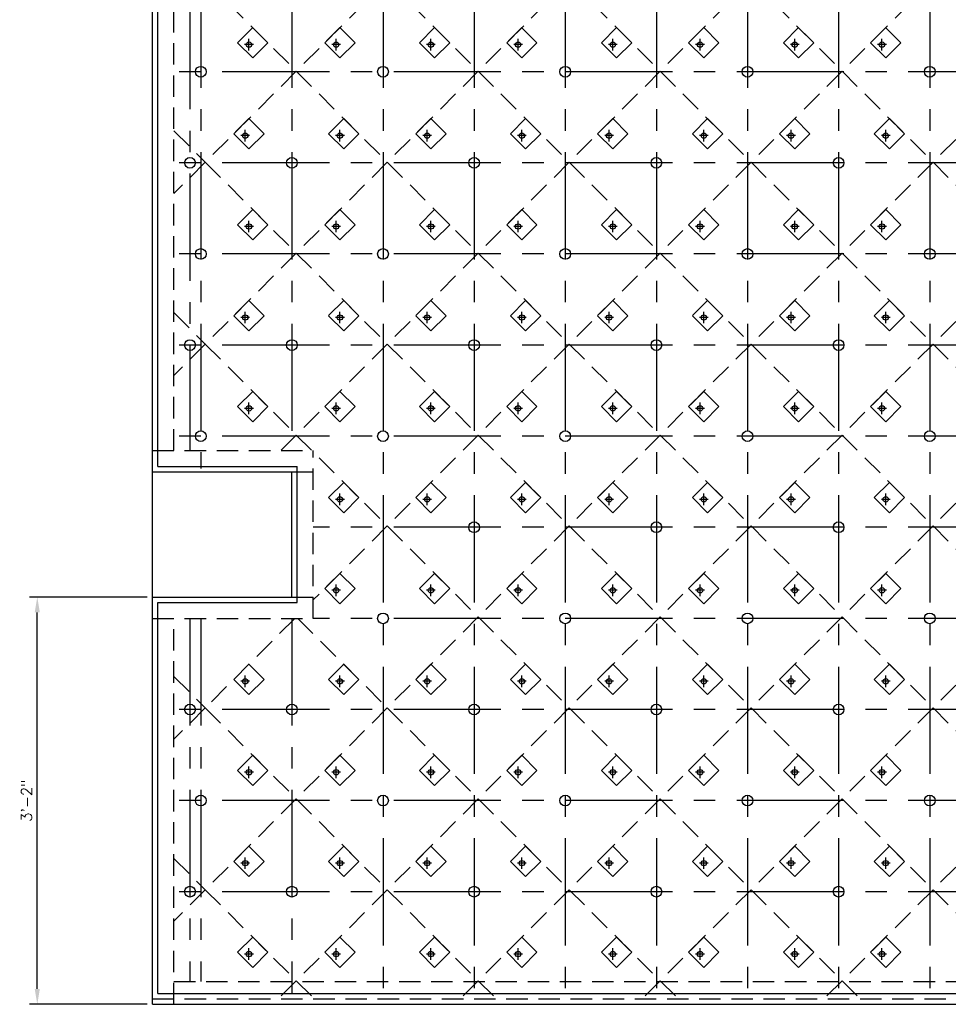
# Model space of a CAD drawing. Header units: feet. Extents: x -2304 to -2091, y -1291 to -1099.
# Tile 1 of 4: x -2289 to -2202, y -1291 to -1199. Entities that reach past the tile are written whole.
import ezdxf

# ---------------------------------------------------------------- set-up
doc = ezdxf.new("R2010")
doc.units = ezdxf.units.FT
doc.header["$LTSCALE"] = 8
doc.header["$MEASUREMENT"] = 0
doc.linetypes.add('CENTER', pattern=[2, 1.25, -0.25, 0.25, -0.25])
doc.linetypes.add('HIDDEN', pattern=[0.375, 0.25, -0.125])
for name, color, linetype in [('CENTERBLOCK', 7, 'CENTER'), ('COM-DIMS', 2, 'Continuous'), ('HIDDENBLOCK', 7, 'HIDDEN')]:
    doc.layers.add(name, color=color, linetype=linetype)
doc.styles.add('SIMPLEX', font='simplex.shx')
doc.dimstyles.new('DIM', dxfattribs={"dimscale": 8, "dimtxt": 0.125, "dimasz": 0.18, "dimexe": 0.09, "dimexo": 0.0625, "dimgap": 0.05, "dimtad": 1, "dimdec": 0, "dimzin": 0, "dimdsep": 46, "dimlunit": 4, "dimtxsty": 'SIMPLEX', "dimcen": 0.09, "dimadec": 0, "dimazin": 0, "dimtfac": 1, "dimtdec": 0, "dimtofl": 0, "dimtmove": 0, "dimatfit": 3, "dimfxl": 0, "dimfrac": 1, "dimtolj": 1, "dimtzin": 0, "dimarcsym": 0})

# ---------------------------------------------------------------- blocks, each defined once
blk = doc.blocks.new('*D13')
at = {"layer": 'COM-DIMS', "color": 0, "lineweight": -2}
for p, q in [((-2277.169, -1253.238), (-2288.134, -1253.238)), ((-2287.414, -1289.798), (-2287.414, -1254.678)), ((-2277.169, -1291.238), (-2288.134, -1291.238))]:
    blk.add_line(p, q, dxfattribs=at)
at = {"layer": 'COM-DIMS', "color": 0}
for points in [[(-2287.654, -1254.678), (-2287.174, -1254.678), (-2287.414, -1253.238)], [(-2287.654, -1289.798), (-2287.174, -1289.798), (-2287.414, -1291.238)]]:
    blk.add_solid(points, dxfattribs=at)
at = {"layer": 'DEFPOINTS', "color": 0}
for p in [(-2287.414, -1253.238), (-2276.669, -1253.238), (-2276.669, -1291.238)]:
    blk.add_point(p, dxfattribs=at)
at = {"layer": 'COM-DIMS', "color": 0, "insert": (-2288.409, -1272.238), "char_height": 1, "attachment_point": 5, "rotation": 90, "style": 'SIMPLEX'}
blk.add_mtext('\\A1;3\'-2"', dxfattribs=at)

msp = doc.modelspace()

# ---------------------------------------------------------------- linework, layer by layer
at = {"layer": 'CENTERBLOCK', "linetype": 'Continuous'}
for p, q in [((-2276.669, -1291.238), (-2276.669, -1114.738)), ((-2276.169, -1241.07), (-2276.169, -1115.738)), ((-2267.665, -1202.242), (-2267.665, -1201.163)), ((-2259.533, -1202.242), (-2259.533, -1201.163)), ((-2250.694, -1202.242), (-2250.694, -1201.163)), ((-2242.562, -1202.242), (-2242.562, -1201.163)), ((-2233.724, -1202.242), (-2233.724, -1201.163)), ((-2225.591, -1202.242), (-2225.591, -1201.163)), ((-2216.753, -1202.242), (-2216.753, -1201.163)), ((-2208.621, -1202.242), (-2208.621, -1201.163)), ((-2268.018, -1210.728), (-2268.018, -1209.649)), ((-2259.18, -1210.728), (-2259.18, -1209.649)), ((-2251.047, -1210.728), (-2251.047, -1209.649)), ((-2242.209, -1210.728), (-2242.209, -1209.649)), ((-2234.077, -1210.728), (-2234.077, -1209.649)), ((-2225.238, -1210.728), (-2225.238, -1209.649)), ((-2217.106, -1210.728), (-2217.106, -1209.649)), ((-2208.268, -1210.728), (-2208.268, -1209.649)), ((-2267.665, -1219.213), (-2267.665, -1218.134)), ((-2259.533, -1219.213), (-2259.533, -1218.134)), ((-2250.694, -1219.213), (-2250.694, -1218.134)), ((-2242.562, -1219.213), (-2242.562, -1218.134)), ((-2233.724, -1219.213), (-2233.724, -1218.134)), ((-2225.591, -1219.213), (-2225.591, -1218.134)), ((-2216.753, -1219.213), (-2216.753, -1218.134)), ((-2208.621, -1219.213), (-2208.621, -1218.134)), ((-2268.018, -1227.698), (-2268.018, -1226.619)), ((-2259.18, -1227.698), (-2259.18, -1226.619)), ((-2251.047, -1227.698), (-2251.047, -1226.619)), ((-2242.209, -1227.698), (-2242.209, -1226.619)), ((-2234.077, -1227.698), (-2234.077, -1226.619)), ((-2225.238, -1227.698), (-2225.238, -1226.619)), ((-2217.106, -1227.698), (-2217.106, -1226.619)), ((-2208.268, -1227.698), (-2208.268, -1226.619)), ((-2267.665, -1236.183), (-2267.665, -1235.104)), ((-2259.533, -1236.183), (-2259.533, -1235.104)), ((-2250.694, -1236.183), (-2250.694, -1235.104)), ((-2242.562, -1236.183), (-2242.562, -1235.104)), ((-2233.724, -1236.183), (-2233.724, -1235.104)), ((-2225.591, -1236.183), (-2225.591, -1235.104)), ((-2216.753, -1236.183), (-2216.753, -1235.104)), ((-2208.621, -1236.183), (-2208.621, -1235.104)), ((-2276.67, -1241.57), (-2263.67, -1241.57)), ((-2276.17, -1241.07), (-2263.169, -1241.07)), ((-2263.669, -1253.238), (-2263.669, -1241.57)), ((-2263.169, -1253.738), (-2263.169, -1241.07)), ((-2259.18, -1244.669), (-2259.18, -1243.59)), ((-2251.047, -1244.669), (-2251.047, -1243.59)), ((-2242.209, -1244.669), (-2242.209, -1243.59)), ((-2234.077, -1244.669), (-2234.077, -1243.59)), ((-2225.238, -1244.669), (-2225.238, -1243.59)), ((-2217.106, -1244.669), (-2217.106, -1243.59)), ((-2208.268, -1244.669), (-2208.268, -1243.59)), ((-2259.533, -1253.154), (-2259.533, -1252.075)), ((-2250.694, -1253.154), (-2250.694, -1252.075)), ((-2242.562, -1253.154), (-2242.562, -1252.075)), ((-2233.724, -1253.154), (-2233.724, -1252.075)), ((-2225.591, -1253.154), (-2225.591, -1252.075)), ((-2216.753, -1253.154), (-2216.753, -1252.075)), ((-2208.621, -1253.154), (-2208.621, -1252.075)), ((-2276.669, -1253.238), (-2263.669, -1253.238)), ((-2276.169, -1290.239), (-2276.169, -1253.738)), ((-2276.169, -1253.738), (-2263.169, -1253.738)), ((-2268.018, -1261.639), (-2268.018, -1260.56)), ((-2259.18, -1261.639), (-2259.18, -1260.56)), ((-2251.047, -1261.639), (-2251.047, -1260.56)), ((-2242.209, -1261.639), (-2242.209, -1260.56)), ((-2234.077, -1261.639), (-2234.077, -1260.56)), ((-2225.238, -1261.639), (-2225.238, -1260.56)), ((-2217.106, -1261.639), (-2217.106, -1260.56)), ((-2208.268, -1261.639), (-2208.268, -1260.56)), ((-2267.665, -1270.125), (-2267.665, -1269.046)), ((-2259.533, -1270.125), (-2259.533, -1269.046)), ((-2250.694, -1270.125), (-2250.694, -1269.046)), ((-2242.562, -1270.125), (-2242.562, -1269.046)), ((-2233.724, -1270.125), (-2233.724, -1269.046)), ((-2225.591, -1270.125), (-2225.591, -1269.046)), ((-2216.753, -1270.125), (-2216.753, -1269.046)), ((-2208.621, -1270.125), (-2208.621, -1269.046)), ((-2268.018, -1278.61), (-2268.018, -1277.531)), ((-2259.18, -1278.61), (-2259.18, -1277.531)), ((-2251.047, -1278.61), (-2251.047, -1277.531)), ((-2242.209, -1278.61), (-2242.209, -1277.531)), ((-2234.077, -1278.61), (-2234.077, -1277.531)), ((-2225.238, -1278.61), (-2225.238, -1277.531)), ((-2217.106, -1278.61), (-2217.106, -1277.531)), ((-2208.268, -1278.61), (-2208.268, -1277.531)), ((-2267.665, -1287.095), (-2267.665, -1286.016)), ((-2259.533, -1287.095), (-2259.533, -1286.016)), ((-2250.694, -1287.095), (-2250.694, -1286.016)), ((-2242.562, -1287.095), (-2242.562, -1286.016)), ((-2233.724, -1287.095), (-2233.724, -1286.016)), ((-2225.591, -1287.095), (-2225.591, -1286.016)), ((-2216.753, -1287.095), (-2216.753, -1286.016)), ((-2208.621, -1287.095), (-2208.621, -1286.016)), ((-2276.169, -1290.239), (-2132.169, -1290.239)), ((-2276.669, -1291.238), (-2130.669, -1291.238))]:
    msp.add_line(p, q, dxfattribs=at)
at = {"layer": 'CENTERBLOCK', "linetype": 'HIDDEN'}
for p, q in [((-2274.669, -1239.57), (-2274.669, -1115.239)), ((-2276.67, -1239.57), (-2261.669, -1239.57)), ((-2261.669, -1255.238), (-2261.669, -1239.57)), ((-2276.669, -1255.238), (-2261.669, -1255.238)), ((-2274.669, -1291.238), (-2274.669, -1255.238)), ((-2274.669, -1289.113), (-2132.794, -1289.113)), ((-2276.669, -1290.738), (-2131.294, -1290.738))]:
    msp.add_line(p, q, dxfattribs=at)
at = {"layer": 'CENTERBLOCK', "linetype": 'CENTER'}
for p, q in [((-2272.163, -1115.738), (-2272.163, -1241.238)), ((-2263.664, -1115.738), (-2263.664, -1239.57)), ((-2255.164, -1115.738), (-2255.164, -1290.239)), ((-2246.665, -1115.738), (-2246.665, -1290.239)), ((-2238.165, -1115.738), (-2238.165, -1290.239)), ((-2229.665, -1115.738), (-2229.665, -1290.239)), ((-2221.166, -1115.738), (-2221.166, -1290.239)), ((-2212.666, -1115.738), (-2212.666, -1290.239)), ((-2204.167, -1115.738), (-2204.167, -1290.239)), ((-2273.169, -1117.738), (-2273.169, -1239.57)), ((-2267.255, -1201.703), (-2268.075, -1201.703)), ((-2259.123, -1201.703), (-2259.943, -1201.703)), ((-2250.284, -1201.703), (-2251.104, -1201.703)), ((-2242.152, -1201.703), (-2242.972, -1201.703)), ((-2233.314, -1201.703), (-2234.134, -1201.703)), ((-2225.181, -1201.703), (-2226.001, -1201.703)), ((-2216.343, -1201.703), (-2217.163, -1201.703)), ((-2208.211, -1201.703), (-2209.031, -1201.703)), ((-2132.169, -1204.234), (-2274.669, -1204.234)), ((-2267.608, -1210.188), (-2268.428, -1210.188)), ((-2258.77, -1210.188), (-2259.59, -1210.188)), ((-2250.637, -1210.188), (-2251.457, -1210.188)), ((-2241.799, -1210.188), (-2242.619, -1210.188)), ((-2233.667, -1210.188), (-2234.487, -1210.188)), ((-2224.828, -1210.188), (-2225.649, -1210.188)), ((-2216.696, -1210.188), (-2217.516, -1210.188)), ((-2207.858, -1210.188), (-2208.678, -1210.188)), ((-2132.169, -1212.734), (-2274.669, -1212.734)), ((-2267.255, -1218.673), (-2268.075, -1218.673)), ((-2259.123, -1218.673), (-2259.943, -1218.673)), ((-2250.284, -1218.673), (-2251.104, -1218.673)), ((-2242.152, -1218.673), (-2242.972, -1218.673)), ((-2233.314, -1218.673), (-2234.134, -1218.673)), ((-2225.181, -1218.673), (-2226.001, -1218.673)), ((-2216.343, -1218.673), (-2217.163, -1218.673)), ((-2208.211, -1218.673), (-2209.031, -1218.673)), ((-2132.169, -1221.233), (-2274.669, -1221.233)), ((-2267.608, -1227.159), (-2268.428, -1227.159)), ((-2258.77, -1227.159), (-2259.59, -1227.159)), ((-2250.637, -1227.159), (-2251.457, -1227.159)), ((-2241.799, -1227.159), (-2242.619, -1227.159)), ((-2233.667, -1227.159), (-2234.487, -1227.159)), ((-2224.828, -1227.159), (-2225.649, -1227.159)), ((-2216.696, -1227.159), (-2217.516, -1227.159)), ((-2207.858, -1227.159), (-2208.678, -1227.159)), ((-2132.169, -1229.733), (-2274.669, -1229.733)), ((-2267.255, -1235.644), (-2268.075, -1235.644)), ((-2259.123, -1235.644), (-2259.943, -1235.644)), ((-2250.284, -1235.644), (-2251.104, -1235.644)), ((-2242.152, -1235.644), (-2242.972, -1235.644)), ((-2233.314, -1235.644), (-2234.134, -1235.644)), ((-2225.181, -1235.644), (-2226.001, -1235.644)), ((-2216.343, -1235.644), (-2217.163, -1235.644)), ((-2208.211, -1235.644), (-2209.031, -1235.644)), ((-2132.169, -1238.233), (-2274.669, -1238.233)), ((-2258.77, -1244.129), (-2259.59, -1244.129)), ((-2250.637, -1244.129), (-2251.457, -1244.129)), ((-2241.799, -1244.129), (-2242.619, -1244.129)), ((-2233.667, -1244.129), (-2234.487, -1244.129)), ((-2224.828, -1244.129), (-2225.649, -1244.129)), ((-2216.696, -1244.129), (-2217.516, -1244.129)), ((-2207.858, -1244.129), (-2208.678, -1244.129)), ((-2132.169, -1246.732), (-2261.669, -1246.732)), ((-2259.123, -1252.614), (-2259.943, -1252.614)), ((-2250.284, -1252.614), (-2251.104, -1252.614)), ((-2242.152, -1252.614), (-2242.972, -1252.614)), ((-2233.314, -1252.614), (-2234.134, -1252.614)), ((-2225.181, -1252.614), (-2226.001, -1252.614)), ((-2216.343, -1252.614), (-2217.163, -1252.614)), ((-2208.211, -1252.614), (-2209.031, -1252.614)), ((-2273.169, -1255.238), (-2273.169, -1289.113)), ((-2272.163, -1255.238), (-2272.163, -1289.113)), ((-2263.664, -1255.238), (-2263.664, -1290.239)), ((-2132.169, -1255.232), (-2261.669, -1255.238)), ((-2267.608, -1261.1), (-2268.428, -1261.1)), ((-2258.77, -1261.1), (-2259.59, -1261.1)), ((-2250.637, -1261.1), (-2251.457, -1261.1)), ((-2241.799, -1261.1), (-2242.619, -1261.1)), ((-2233.667, -1261.1), (-2234.487, -1261.1)), ((-2224.828, -1261.1), (-2225.649, -1261.1)), ((-2216.696, -1261.1), (-2217.516, -1261.1)), ((-2207.858, -1261.1), (-2208.678, -1261.1)), ((-2132.169, -1263.731), (-2274.669, -1263.731)), ((-2267.255, -1269.585), (-2268.075, -1269.585)), ((-2259.123, -1269.585), (-2259.943, -1269.585)), ((-2250.284, -1269.585), (-2251.104, -1269.585)), ((-2242.152, -1269.585), (-2242.972, -1269.585)), ((-2233.314, -1269.585), (-2234.134, -1269.585)), ((-2225.181, -1269.585), (-2226.001, -1269.585)), ((-2216.343, -1269.585), (-2217.163, -1269.585)), ((-2208.211, -1269.585), (-2209.031, -1269.585)), ((-2132.169, -1272.231), (-2274.669, -1272.231)), ((-2267.608, -1278.07), (-2268.428, -1278.07)), ((-2258.77, -1278.07), (-2259.59, -1278.07)), ((-2250.637, -1278.07), (-2251.457, -1278.07)), ((-2241.799, -1278.07), (-2242.619, -1278.07)), ((-2233.667, -1278.07), (-2234.487, -1278.07)), ((-2224.828, -1278.07), (-2225.649, -1278.07)), ((-2216.696, -1278.07), (-2217.516, -1278.07)), ((-2207.858, -1278.07), (-2208.678, -1278.07)), ((-2132.169, -1280.731), (-2274.669, -1280.731)), ((-2267.255, -1286.556), (-2268.075, -1286.556)), ((-2259.123, -1286.556), (-2259.943, -1286.556)), ((-2250.284, -1286.556), (-2251.104, -1286.556)), ((-2242.152, -1286.556), (-2242.972, -1286.556)), ((-2233.314, -1286.556), (-2234.134, -1286.556)), ((-2225.181, -1286.556), (-2226.001, -1286.556)), ((-2216.343, -1286.556), (-2217.163, -1286.556)), ((-2208.211, -1286.556), (-2209.031, -1286.556))]:
    msp.add_line(p, q, dxfattribs=at)
at = {"layer": 'CENTERBLOCK', "linetype": 'Continuous', "ltscale": 0.1}
for p, q in [((-2263.67, -1241.57), (-2261.67, -1241.57)), ((-2263.669, -1253.238), (-2261.669, -1253.238))]:
    msp.add_line(p, q, dxfattribs=at)
at = {"layer": 'CENTERBLOCK', "linetype": 'Continuous'}
for centre, radius in [((-2267.665, -1201.703), 0.25), ((-2259.533, -1201.703), 0.25), ((-2250.694, -1201.703), 0.25), ((-2242.562, -1201.703), 0.25), ((-2233.724, -1201.703), 0.25), ((-2225.591, -1201.703), 0.25), ((-2216.753, -1201.703), 0.25), ((-2208.621, -1201.703), 0.25), ((-2272.163, -1204.234), 0.5), ((-2255.164, -1204.234), 0.5), ((-2238.165, -1204.234), 0.5), ((-2221.166, -1204.234), 0.5), ((-2204.167, -1204.234), 0.5), ((-2268.018, -1210.188), 0.25), ((-2259.18, -1210.188), 0.25), ((-2251.047, -1210.188), 0.25), ((-2242.209, -1210.188), 0.25), ((-2234.077, -1210.188), 0.25), ((-2225.238, -1210.188), 0.25), ((-2217.106, -1210.188), 0.25), ((-2208.268, -1210.188), 0.25), ((-2273.169, -1212.734), 0.5), ((-2263.664, -1212.734), 0.5), ((-2246.665, -1212.734), 0.5), ((-2229.665, -1212.734), 0.5), ((-2212.666, -1212.734), 0.5), ((-2267.665, -1218.673), 0.25), ((-2259.533, -1218.673), 0.25), ((-2250.694, -1218.673), 0.25), ((-2242.562, -1218.673), 0.25), ((-2233.724, -1218.673), 0.25), ((-2225.591, -1218.673), 0.25), ((-2216.753, -1218.673), 0.25), ((-2208.621, -1218.673), 0.25), ((-2272.163, -1221.233), 0.5), ((-2255.164, -1221.233), 0.5), ((-2238.165, -1221.233), 0.5), ((-2221.166, -1221.233), 0.5), ((-2204.167, -1221.233), 0.5), ((-2268.018, -1227.159), 0.25), ((-2259.18, -1227.159), 0.25), ((-2251.047, -1227.159), 0.25), ((-2242.209, -1227.159), 0.25), ((-2234.077, -1227.159), 0.25), ((-2225.238, -1227.159), 0.25), ((-2217.106, -1227.159), 0.25), ((-2208.268, -1227.159), 0.25), ((-2273.169, -1229.733), 0.5), ((-2263.664, -1229.733), 0.5), ((-2246.665, -1229.733), 0.5), ((-2229.665, -1229.733), 0.5), ((-2212.666, -1229.733), 0.5), ((-2267.665, -1235.644), 0.25), ((-2259.533, -1235.644), 0.25), ((-2250.694, -1235.644), 0.25), ((-2242.562, -1235.644), 0.25), ((-2233.724, -1235.644), 0.25), ((-2225.591, -1235.644), 0.25), ((-2216.753, -1235.644), 0.25), ((-2208.621, -1235.644), 0.25), ((-2272.163, -1238.233), 0.5), ((-2255.164, -1238.233), 0.5), ((-2238.165, -1238.233), 0.5), ((-2221.166, -1238.233), 0.5), ((-2204.167, -1238.233), 0.5), ((-2259.18, -1244.129), 0.25), ((-2251.047, -1244.129), 0.25), ((-2242.209, -1244.129), 0.25), ((-2234.077, -1244.129), 0.25), ((-2225.238, -1244.129), 0.25), ((-2217.106, -1244.129), 0.25), ((-2208.268, -1244.129), 0.25), ((-2246.665, -1246.732), 0.5), ((-2229.665, -1246.732), 0.5), ((-2212.666, -1246.732), 0.5), ((-2259.533, -1252.614), 0.25), ((-2250.694, -1252.614), 0.25), ((-2242.562, -1252.614), 0.25), ((-2233.724, -1252.614), 0.25), ((-2225.591, -1252.614), 0.25), ((-2216.753, -1252.614), 0.25), ((-2208.621, -1252.614), 0.25), ((-2255.164, -1255.232), 0.5), ((-2238.165, -1255.232), 0.5), ((-2221.166, -1255.232), 0.5), ((-2204.167, -1255.232), 0.5), ((-2268.018, -1261.1), 0.25), ((-2259.18, -1261.1), 0.25), ((-2251.047, -1261.1), 0.25), ((-2242.209, -1261.1), 0.25), ((-2234.077, -1261.1), 0.25), ((-2225.238, -1261.1), 0.25), ((-2217.106, -1261.1), 0.25), ((-2208.268, -1261.1), 0.25), ((-2273.169, -1263.731), 0.5), ((-2263.664, -1263.731), 0.5), ((-2246.665, -1263.731), 0.5), ((-2229.665, -1263.731), 0.5), ((-2212.666, -1263.731), 0.5), ((-2267.665, -1269.585), 0.25), ((-2259.533, -1269.585), 0.25), ((-2250.694, -1269.585), 0.25), ((-2242.562, -1269.585), 0.25), ((-2233.724, -1269.585), 0.25), ((-2225.591, -1269.585), 0.25), ((-2216.753, -1269.585), 0.25), ((-2208.621, -1269.585), 0.25), ((-2272.163, -1272.231), 0.5), ((-2255.164, -1272.231), 0.5), ((-2238.165, -1272.231), 0.5), ((-2221.166, -1272.231), 0.5), ((-2204.167, -1272.231), 0.5), ((-2268.018, -1278.07), 0.25), ((-2259.18, -1278.07), 0.25), ((-2251.047, -1278.07), 0.25), ((-2242.209, -1278.07), 0.25), ((-2234.077, -1278.07), 0.25), ((-2225.238, -1278.07), 0.25), ((-2217.106, -1278.07), 0.25), ((-2208.268, -1278.07), 0.25), ((-2273.169, -1280.731), 0.5), ((-2263.664, -1280.731), 0.5), ((-2246.665, -1280.731), 0.5), ((-2229.665, -1280.731), 0.5), ((-2212.666, -1280.731), 0.5), ((-2267.665, -1286.556), 0.25), ((-2259.533, -1286.556), 0.25), ((-2250.694, -1286.556), 0.25), ((-2242.562, -1286.556), 0.25), ((-2233.724, -1286.556), 0.25), ((-2225.591, -1286.556), 0.25), ((-2216.753, -1286.556), 0.25), ((-2208.621, -1286.556), 0.25)]:
    msp.add_circle(centre, radius, dxfattribs=at)
at = {"layer": 'HIDDENBLOCK', "linetype": 'HIDDEN'}
for p, q in [((-2271.737, -1195.701), (-2263.251, -1204.187)), ((-2254.766, -1195.701), (-2263.251, -1204.187)), ((-2254.766, -1195.701), (-2246.281, -1204.187)), ((-2237.796, -1195.701), (-2246.281, -1204.187)), ((-2237.796, -1195.701), (-2229.31, -1204.187)), ((-2220.825, -1195.701), (-2229.31, -1204.187)), ((-2220.825, -1195.701), (-2212.34, -1204.187)), ((-2203.854, -1195.701), (-2212.34, -1204.187)), ((-2267.318, -1200.121), (-2268.732, -1201.535)), ((-2265.903, -1201.535), (-2267.318, -1200.121)), ((-2259.185, -1200.121), (-2260.6, -1201.535)), ((-2257.771, -1201.535), (-2259.185, -1200.121)), ((-2250.347, -1200.121), (-2251.762, -1201.535)), ((-2248.933, -1201.535), (-2250.347, -1200.121)), ((-2242.215, -1200.121), (-2243.629, -1201.535)), ((-2240.8, -1201.535), (-2242.215, -1200.121)), ((-2233.376, -1200.121), (-2234.791, -1201.535)), ((-2231.962, -1201.535), (-2233.376, -1200.121)), ((-2225.244, -1200.121), (-2226.659, -1201.535)), ((-2223.83, -1201.535), (-2225.244, -1200.121)), ((-2216.406, -1200.121), (-2217.82, -1201.535)), ((-2214.991, -1201.535), (-2216.406, -1200.121)), ((-2208.274, -1200.121), (-2209.688, -1201.535)), ((-2206.859, -1201.535), (-2208.274, -1200.121)), ((-2267.318, -1202.95), (-2268.732, -1201.535)), ((-2265.903, -1201.535), (-2267.318, -1202.95)), ((-2259.185, -1202.95), (-2260.6, -1201.535)), ((-2257.771, -1201.535), (-2259.185, -1202.95)), ((-2250.347, -1202.95), (-2251.762, -1201.535)), ((-2248.933, -1201.535), (-2250.347, -1202.95)), ((-2242.215, -1202.95), (-2243.629, -1201.535)), ((-2240.8, -1201.535), (-2242.215, -1202.95)), ((-2233.376, -1202.95), (-2234.791, -1201.535)), ((-2231.962, -1201.535), (-2233.376, -1202.95)), ((-2225.244, -1202.95), (-2226.659, -1201.535)), ((-2223.83, -1201.535), (-2225.244, -1202.95)), ((-2216.406, -1202.95), (-2217.82, -1201.535)), ((-2214.991, -1201.535), (-2216.406, -1202.95)), ((-2208.274, -1202.95), (-2209.688, -1201.535)), ((-2206.859, -1201.535), (-2208.274, -1202.95)), ((-2263.251, -1204.187), (-2271.737, -1212.672)), ((-2263.251, -1204.187), (-2254.766, -1212.672)), ((-2246.281, -1204.187), (-2254.766, -1212.672)), ((-2246.281, -1204.187), (-2237.796, -1212.672)), ((-2229.31, -1204.187), (-2237.796, -1212.672)), ((-2229.31, -1204.187), (-2220.825, -1212.672)), ((-2212.34, -1204.187), (-2220.825, -1212.672)), ((-2212.34, -1204.187), (-2203.854, -1212.672)), ((-2195.369, -1204.187), (-2203.854, -1212.672)), ((-2267.671, -1208.606), (-2269.085, -1210.02)), ((-2266.256, -1210.02), (-2267.671, -1208.606)), ((-2258.832, -1208.606), (-2260.247, -1210.02)), ((-2257.418, -1210.02), (-2258.832, -1208.606)), ((-2250.7, -1208.606), (-2252.115, -1210.02)), ((-2249.286, -1210.02), (-2250.7, -1208.606)), ((-2241.862, -1208.606), (-2243.276, -1210.02)), ((-2240.447, -1210.02), (-2241.862, -1208.606)), ((-2233.729, -1208.606), (-2235.144, -1210.02)), ((-2232.315, -1210.02), (-2233.729, -1208.606)), ((-2224.891, -1208.606), (-2226.306, -1210.02)), ((-2223.477, -1210.02), (-2224.891, -1208.606)), ((-2216.759, -1208.606), (-2218.173, -1210.02)), ((-2215.344, -1210.02), (-2216.759, -1208.606)), ((-2207.921, -1208.606), (-2209.335, -1210.02)), ((-2206.506, -1210.02), (-2207.921, -1208.606)), ((-2274.669, -1209.74), (-2271.737, -1212.672)), ((-2267.671, -1211.435), (-2269.085, -1210.02)), ((-2266.256, -1210.02), (-2267.671, -1211.435)), ((-2258.832, -1211.435), (-2260.247, -1210.02)), ((-2257.418, -1210.02), (-2258.832, -1211.435)), ((-2250.7, -1211.435), (-2252.115, -1210.02)), ((-2249.286, -1210.02), (-2250.7, -1211.435)), ((-2241.862, -1211.435), (-2243.276, -1210.02)), ((-2240.447, -1210.02), (-2241.862, -1211.435)), ((-2233.729, -1211.435), (-2235.144, -1210.02)), ((-2232.315, -1210.02), (-2233.729, -1211.435)), ((-2224.891, -1211.435), (-2226.306, -1210.02)), ((-2223.477, -1210.02), (-2224.891, -1211.435)), ((-2216.759, -1211.435), (-2218.173, -1210.02)), ((-2215.344, -1210.02), (-2216.759, -1211.435)), ((-2207.921, -1211.435), (-2209.335, -1210.02)), ((-2206.506, -1210.02), (-2207.921, -1211.435)), ((-2271.737, -1212.672), (-2274.669, -1215.604)), ((-2271.737, -1212.672), (-2263.251, -1221.157)), ((-2254.766, -1212.672), (-2263.251, -1221.157)), ((-2254.766, -1212.672), (-2246.281, -1221.157)), ((-2237.796, -1212.672), (-2246.281, -1221.157)), ((-2237.796, -1212.672), (-2229.31, -1221.157)), ((-2220.825, -1212.672), (-2229.31, -1221.157)), ((-2220.825, -1212.672), (-2212.34, -1221.157)), ((-2203.854, -1212.672), (-2212.34, -1221.157)), ((-2203.854, -1212.672), (-2195.369, -1221.157)), ((-2267.318, -1217.091), (-2268.732, -1218.506)), ((-2265.903, -1218.506), (-2267.318, -1217.091)), ((-2259.185, -1217.091), (-2260.6, -1218.506)), ((-2257.771, -1218.506), (-2259.185, -1217.091)), ((-2250.347, -1217.091), (-2251.762, -1218.506)), ((-2248.933, -1218.506), (-2250.347, -1217.091)), ((-2242.215, -1217.091), (-2243.629, -1218.506)), ((-2240.8, -1218.506), (-2242.215, -1217.091)), ((-2233.376, -1217.091), (-2234.791, -1218.506)), ((-2231.962, -1218.506), (-2233.376, -1217.091)), ((-2225.244, -1217.091), (-2226.659, -1218.506)), ((-2223.83, -1218.506), (-2225.244, -1217.091)), ((-2216.406, -1217.091), (-2217.82, -1218.506)), ((-2214.991, -1218.506), (-2216.406, -1217.091)), ((-2208.274, -1217.091), (-2209.688, -1218.506)), ((-2206.859, -1218.506), (-2208.274, -1217.091)), ((-2267.318, -1219.92), (-2268.732, -1218.506)), ((-2265.903, -1218.506), (-2267.318, -1219.92)), ((-2259.185, -1219.92), (-2260.6, -1218.506)), ((-2257.771, -1218.506), (-2259.185, -1219.92)), ((-2250.347, -1219.92), (-2251.762, -1218.506)), ((-2248.933, -1218.506), (-2250.347, -1219.92)), ((-2242.215, -1219.92), (-2243.629, -1218.506)), ((-2240.8, -1218.506), (-2242.215, -1219.92)), ((-2233.376, -1219.92), (-2234.791, -1218.506)), ((-2231.962, -1218.506), (-2233.376, -1219.92)), ((-2225.244, -1219.92), (-2226.659, -1218.506)), ((-2223.83, -1218.506), (-2225.244, -1219.92)), ((-2216.406, -1219.92), (-2217.82, -1218.506)), ((-2214.991, -1218.506), (-2216.406, -1219.92)), ((-2208.274, -1219.92), (-2209.688, -1218.506)), ((-2206.859, -1218.506), (-2208.274, -1219.92)), ((-2263.251, -1221.157), (-2271.737, -1229.643)), ((-2263.251, -1221.157), (-2254.766, -1229.643)), ((-2246.281, -1221.157), (-2254.766, -1229.643)), ((-2246.281, -1221.157), (-2237.796, -1229.643)), ((-2229.31, -1221.157), (-2237.796, -1229.643)), ((-2229.31, -1221.157), (-2220.825, -1229.643)), ((-2212.34, -1221.157), (-2220.825, -1229.643)), ((-2212.34, -1221.157), (-2203.854, -1229.643)), ((-2195.369, -1221.157), (-2203.854, -1229.643)), ((-2267.671, -1225.576), (-2269.085, -1226.991)), ((-2266.256, -1226.991), (-2267.671, -1225.576)), ((-2258.832, -1225.576), (-2260.247, -1226.991)), ((-2257.418, -1226.991), (-2258.832, -1225.576)), ((-2250.7, -1225.576), (-2252.115, -1226.991)), ((-2249.286, -1226.991), (-2250.7, -1225.576)), ((-2241.862, -1225.576), (-2243.276, -1226.991)), ((-2240.447, -1226.991), (-2241.862, -1225.576)), ((-2233.729, -1225.576), (-2235.144, -1226.991)), ((-2232.315, -1226.991), (-2233.729, -1225.576)), ((-2224.891, -1225.576), (-2226.306, -1226.991)), ((-2223.477, -1226.991), (-2224.891, -1225.576)), ((-2216.759, -1225.576), (-2218.173, -1226.991)), ((-2215.344, -1226.991), (-2216.759, -1225.576)), ((-2207.921, -1225.576), (-2209.335, -1226.991)), ((-2206.506, -1226.991), (-2207.921, -1225.576)), ((-2274.669, -1226.71), (-2271.737, -1229.643)), ((-2267.671, -1228.405), (-2269.085, -1226.991)), ((-2266.256, -1226.991), (-2267.671, -1228.405)), ((-2258.832, -1228.405), (-2260.247, -1226.991)), ((-2257.418, -1226.991), (-2258.832, -1228.405)), ((-2250.7, -1228.405), (-2252.115, -1226.991)), ((-2249.286, -1226.991), (-2250.7, -1228.405)), ((-2241.862, -1228.405), (-2243.276, -1226.991)), ((-2240.447, -1226.991), (-2241.862, -1228.405)), ((-2233.729, -1228.405), (-2235.144, -1226.991)), ((-2232.315, -1226.991), (-2233.729, -1228.405)), ((-2224.891, -1228.405), (-2226.306, -1226.991)), ((-2223.477, -1226.991), (-2224.891, -1228.405)), ((-2216.759, -1228.405), (-2218.173, -1226.991)), ((-2215.344, -1226.991), (-2216.759, -1228.405)), ((-2207.921, -1228.405), (-2209.335, -1226.991)), ((-2206.506, -1226.991), (-2207.921, -1228.405)), ((-2271.737, -1229.643), (-2274.669, -1232.575)), ((-2271.737, -1229.643), (-2263.251, -1238.128)), ((-2254.766, -1229.643), (-2263.251, -1238.128)), ((-2254.766, -1229.643), (-2246.281, -1238.128)), ((-2237.796, -1229.643), (-2246.281, -1238.128)), ((-2237.796, -1229.643), (-2229.31, -1238.128)), ((-2220.825, -1229.643), (-2229.31, -1238.128)), ((-2220.825, -1229.643), (-2212.34, -1238.128)), ((-2203.854, -1229.643), (-2212.34, -1238.128)), ((-2203.854, -1229.643), (-2195.369, -1238.128)), ((-2267.318, -1234.062), (-2268.732, -1235.476)), ((-2265.903, -1235.476), (-2267.318, -1234.062)), ((-2259.185, -1234.062), (-2260.6, -1235.476)), ((-2257.771, -1235.476), (-2259.185, -1234.062)), ((-2250.347, -1234.062), (-2251.762, -1235.476)), ((-2248.933, -1235.476), (-2250.347, -1234.062)), ((-2242.215, -1234.062), (-2243.629, -1235.476)), ((-2240.8, -1235.476), (-2242.215, -1234.062)), ((-2233.376, -1234.062), (-2234.791, -1235.476)), ((-2231.962, -1235.476), (-2233.376, -1234.062)), ((-2225.244, -1234.062), (-2226.659, -1235.476)), ((-2223.83, -1235.476), (-2225.244, -1234.062)), ((-2216.406, -1234.062), (-2217.82, -1235.476)), ((-2214.991, -1235.476), (-2216.406, -1234.062)), ((-2208.274, -1234.062), (-2209.688, -1235.476)), ((-2206.859, -1235.476), (-2208.274, -1234.062)), ((-2267.318, -1236.891), (-2268.732, -1235.476)), ((-2265.903, -1235.476), (-2267.318, -1236.891)), ((-2259.185, -1236.891), (-2260.6, -1235.476)), ((-2257.771, -1235.476), (-2259.185, -1236.891)), ((-2250.347, -1236.891), (-2251.762, -1235.476)), ((-2248.933, -1235.476), (-2250.347, -1236.891)), ((-2242.215, -1236.891), (-2243.629, -1235.476)), ((-2240.8, -1235.476), (-2242.215, -1236.891)), ((-2233.376, -1236.891), (-2234.791, -1235.476)), ((-2231.962, -1235.476), (-2233.376, -1236.891)), ((-2225.244, -1236.891), (-2226.659, -1235.476)), ((-2223.83, -1235.476), (-2225.244, -1236.891)), ((-2216.406, -1236.891), (-2217.82, -1235.476)), ((-2214.991, -1235.476), (-2216.406, -1236.891)), ((-2208.274, -1236.891), (-2209.688, -1235.476)), ((-2206.859, -1235.476), (-2208.274, -1236.891)), ((-2263.251, -1238.128), (-2264.694, -1239.57)), ((-2263.251, -1238.128), (-2254.766, -1246.613)), ((-2246.281, -1238.128), (-2254.766, -1246.613)), ((-2246.281, -1238.128), (-2237.796, -1246.613)), ((-2229.31, -1238.128), (-2237.796, -1246.613)), ((-2229.31, -1238.128), (-2220.825, -1246.613)), ((-2212.34, -1238.128), (-2220.825, -1246.613)), ((-2212.34, -1238.128), (-2203.854, -1246.613)), ((-2195.369, -1238.128), (-2203.854, -1246.613)), ((-2258.832, -1242.547), (-2260.247, -1243.961)), ((-2257.418, -1243.961), (-2258.832, -1242.547)), ((-2250.7, -1242.547), (-2252.115, -1243.961)), ((-2249.286, -1243.961), (-2250.7, -1242.547)), ((-2241.862, -1242.547), (-2243.276, -1243.961)), ((-2240.447, -1243.961), (-2241.862, -1242.547)), ((-2233.729, -1242.547), (-2235.144, -1243.961)), ((-2232.315, -1243.961), (-2233.729, -1242.547)), ((-2224.891, -1242.547), (-2226.306, -1243.961)), ((-2223.477, -1243.961), (-2224.891, -1242.547)), ((-2216.759, -1242.547), (-2218.173, -1243.961)), ((-2215.344, -1243.961), (-2216.759, -1242.547)), ((-2207.921, -1242.547), (-2209.335, -1243.961)), ((-2206.506, -1243.961), (-2207.921, -1242.547)), ((-2258.832, -1245.376), (-2260.247, -1243.961)), ((-2257.418, -1243.961), (-2258.832, -1245.376)), ((-2250.7, -1245.376), (-2252.115, -1243.961)), ((-2249.286, -1243.961), (-2250.7, -1245.376)), ((-2241.862, -1245.376), (-2243.276, -1243.961)), ((-2240.447, -1243.961), (-2241.862, -1245.376)), ((-2233.729, -1245.376), (-2235.144, -1243.961)), ((-2232.315, -1243.961), (-2233.729, -1245.376)), ((-2224.891, -1245.376), (-2226.306, -1243.961)), ((-2223.477, -1243.961), (-2224.891, -1245.376)), ((-2216.759, -1245.376), (-2218.173, -1243.961)), ((-2215.344, -1243.961), (-2216.759, -1245.376)), ((-2207.921, -1245.376), (-2209.335, -1243.961)), ((-2206.506, -1243.961), (-2207.921, -1245.376)), ((-2254.766, -1246.613), (-2261.669, -1253.516)), ((-2254.766, -1246.613), (-2246.281, -1255.098)), ((-2237.796, -1246.613), (-2246.281, -1255.098)), ((-2237.796, -1246.613), (-2229.31, -1255.098)), ((-2220.825, -1246.613), (-2229.31, -1255.098)), ((-2220.825, -1246.613), (-2212.34, -1255.098)), ((-2203.854, -1246.613), (-2212.34, -1255.098)), ((-2203.854, -1246.613), (-2195.369, -1255.098)), ((-2259.185, -1251.032), (-2260.6, -1252.447)), ((-2257.771, -1252.447), (-2259.185, -1251.032)), ((-2250.347, -1251.032), (-2251.762, -1252.447)), ((-2248.933, -1252.447), (-2250.347, -1251.032)), ((-2242.215, -1251.032), (-2243.629, -1252.447)), ((-2240.8, -1252.447), (-2242.215, -1251.032)), ((-2233.376, -1251.032), (-2234.791, -1252.447)), ((-2231.962, -1252.447), (-2233.376, -1251.032)), ((-2225.244, -1251.032), (-2226.659, -1252.447)), ((-2223.83, -1252.447), (-2225.244, -1251.032)), ((-2216.406, -1251.032), (-2217.82, -1252.447)), ((-2214.991, -1252.447), (-2216.406, -1251.032)), ((-2208.274, -1251.032), (-2209.688, -1252.447)), ((-2206.859, -1252.447), (-2208.274, -1251.032)), ((-2259.185, -1253.861), (-2260.6, -1252.447)), ((-2257.771, -1252.447), (-2259.185, -1253.861)), ((-2250.347, -1253.861), (-2251.762, -1252.447)), ((-2248.933, -1252.447), (-2250.347, -1253.861)), ((-2242.215, -1253.861), (-2243.629, -1252.447)), ((-2240.8, -1252.447), (-2242.215, -1253.861)), ((-2233.376, -1253.861), (-2234.791, -1252.447)), ((-2231.962, -1252.447), (-2233.376, -1253.861)), ((-2225.244, -1253.861), (-2226.659, -1252.447)), ((-2223.83, -1252.447), (-2225.244, -1253.861)), ((-2216.406, -1253.861), (-2217.82, -1252.447)), ((-2214.991, -1252.447), (-2216.406, -1253.861)), ((-2208.274, -1253.861), (-2209.688, -1252.447)), ((-2206.859, -1252.447), (-2208.274, -1253.861)), ((-2263.391, -1255.238), (-2271.737, -1263.584)), ((-2263.112, -1255.238), (-2254.766, -1263.584)), ((-2246.281, -1255.098), (-2254.766, -1263.584)), ((-2246.281, -1255.098), (-2237.796, -1263.584)), ((-2229.31, -1255.098), (-2237.796, -1263.584)), ((-2229.31, -1255.098), (-2220.825, -1263.584)), ((-2212.34, -1255.098), (-2220.825, -1263.584)), ((-2212.34, -1255.098), (-2203.854, -1263.584)), ((-2195.369, -1255.098), (-2203.854, -1263.584)), ((-2267.671, -1259.518), (-2269.085, -1260.932)), ((-2266.256, -1260.932), (-2267.671, -1259.518)), ((-2258.832, -1259.518), (-2260.247, -1260.932)), ((-2257.418, -1260.932), (-2258.832, -1259.518)), ((-2250.7, -1259.518), (-2252.115, -1260.932)), ((-2249.286, -1260.932), (-2250.7, -1259.518)), ((-2241.862, -1259.518), (-2243.276, -1260.932)), ((-2240.447, -1260.932), (-2241.862, -1259.518)), ((-2233.729, -1259.518), (-2235.144, -1260.932)), ((-2232.315, -1260.932), (-2233.729, -1259.518)), ((-2224.891, -1259.518), (-2226.306, -1260.932)), ((-2223.477, -1260.932), (-2224.891, -1259.518)), ((-2216.759, -1259.518), (-2218.173, -1260.932)), ((-2215.344, -1260.932), (-2216.759, -1259.518)), ((-2207.921, -1259.518), (-2209.335, -1260.932)), ((-2206.506, -1260.932), (-2207.921, -1259.518)), ((-2274.669, -1260.651), (-2271.737, -1263.584)), ((-2267.671, -1262.347), (-2269.085, -1260.932)), ((-2266.256, -1260.932), (-2267.671, -1262.347)), ((-2258.832, -1262.347), (-2260.247, -1260.932)), ((-2257.418, -1260.932), (-2258.832, -1262.347)), ((-2250.7, -1262.347), (-2252.115, -1260.932)), ((-2249.286, -1260.932), (-2250.7, -1262.347)), ((-2241.862, -1262.347), (-2243.276, -1260.932)), ((-2240.447, -1260.932), (-2241.862, -1262.347)), ((-2233.729, -1262.347), (-2235.144, -1260.932)), ((-2232.315, -1260.932), (-2233.729, -1262.347)), ((-2224.891, -1262.347), (-2226.306, -1260.932)), ((-2223.477, -1260.932), (-2224.891, -1262.347)), ((-2216.759, -1262.347), (-2218.173, -1260.932)), ((-2215.344, -1260.932), (-2216.759, -1262.347)), ((-2207.921, -1262.347), (-2209.335, -1260.932)), ((-2206.506, -1260.932), (-2207.921, -1262.347)), ((-2271.737, -1263.584), (-2274.669, -1266.516)), ((-2271.737, -1263.584), (-2263.251, -1272.069)), ((-2254.766, -1263.584), (-2263.251, -1272.069)), ((-2254.766, -1263.584), (-2246.281, -1272.069)), ((-2237.796, -1263.584), (-2246.281, -1272.069)), ((-2237.796, -1263.584), (-2229.31, -1272.069)), ((-2220.825, -1263.584), (-2229.31, -1272.069)), ((-2220.825, -1263.584), (-2212.34, -1272.069)), ((-2203.854, -1263.584), (-2212.34, -1272.069)), ((-2203.854, -1263.584), (-2195.369, -1272.069)), ((-2267.318, -1268.003), (-2268.732, -1269.417)), ((-2265.903, -1269.417), (-2267.318, -1268.003)), ((-2259.185, -1268.003), (-2260.6, -1269.417)), ((-2257.771, -1269.417), (-2259.185, -1268.003)), ((-2250.347, -1268.003), (-2251.762, -1269.417)), ((-2248.933, -1269.417), (-2250.347, -1268.003)), ((-2242.215, -1268.003), (-2243.629, -1269.417)), ((-2240.8, -1269.417), (-2242.215, -1268.003)), ((-2233.376, -1268.003), (-2234.791, -1269.417)), ((-2231.962, -1269.417), (-2233.376, -1268.003)), ((-2225.244, -1268.003), (-2226.659, -1269.417)), ((-2223.83, -1269.417), (-2225.244, -1268.003)), ((-2216.406, -1268.003), (-2217.82, -1269.417)), ((-2214.991, -1269.417), (-2216.406, -1268.003)), ((-2208.274, -1268.003), (-2209.688, -1269.417)), ((-2206.859, -1269.417), (-2208.274, -1268.003)), ((-2267.318, -1270.832), (-2268.732, -1269.417)), ((-2265.903, -1269.417), (-2267.318, -1270.832)), ((-2259.185, -1270.832), (-2260.6, -1269.417)), ((-2257.771, -1269.417), (-2259.185, -1270.832)), ((-2250.347, -1270.832), (-2251.762, -1269.417)), ((-2248.933, -1269.417), (-2250.347, -1270.832)), ((-2242.215, -1270.832), (-2243.629, -1269.417)), ((-2240.8, -1269.417), (-2242.215, -1270.832)), ((-2233.376, -1270.832), (-2234.791, -1269.417)), ((-2231.962, -1269.417), (-2233.376, -1270.832)), ((-2225.244, -1270.832), (-2226.659, -1269.417)), ((-2223.83, -1269.417), (-2225.244, -1270.832)), ((-2216.406, -1270.832), (-2217.82, -1269.417)), ((-2214.991, -1269.417), (-2216.406, -1270.832)), ((-2208.274, -1270.832), (-2209.688, -1269.417)), ((-2206.859, -1269.417), (-2208.274, -1270.832)), ((-2263.251, -1272.069), (-2271.737, -1280.554)), ((-2263.251, -1272.069), (-2254.766, -1280.554)), ((-2246.281, -1272.069), (-2254.766, -1280.554)), ((-2246.281, -1272.069), (-2237.796, -1280.554)), ((-2229.31, -1272.069), (-2237.796, -1280.554)), ((-2229.31, -1272.069), (-2220.825, -1280.554)), ((-2212.34, -1272.069), (-2220.825, -1280.554)), ((-2212.34, -1272.069), (-2203.854, -1280.554)), ((-2195.369, -1272.069), (-2203.854, -1280.554)), ((-2267.671, -1276.488), (-2269.085, -1277.903)), ((-2266.256, -1277.903), (-2267.671, -1276.488)), ((-2258.832, -1276.488), (-2260.247, -1277.903)), ((-2257.418, -1277.903), (-2258.832, -1276.488)), ((-2250.7, -1276.488), (-2252.115, -1277.903)), ((-2249.286, -1277.903), (-2250.7, -1276.488)), ((-2241.862, -1276.488), (-2243.276, -1277.903)), ((-2240.447, -1277.903), (-2241.862, -1276.488)), ((-2233.729, -1276.488), (-2235.144, -1277.903)), ((-2232.315, -1277.903), (-2233.729, -1276.488)), ((-2224.891, -1276.488), (-2226.306, -1277.903)), ((-2223.477, -1277.903), (-2224.891, -1276.488)), ((-2216.759, -1276.488), (-2218.173, -1277.903)), ((-2215.344, -1277.903), (-2216.759, -1276.488)), ((-2207.921, -1276.488), (-2209.335, -1277.903)), ((-2206.506, -1277.903), (-2207.921, -1276.488)), ((-2274.669, -1277.622), (-2271.737, -1280.554)), ((-2267.671, -1279.317), (-2269.085, -1277.903)), ((-2266.256, -1277.903), (-2267.671, -1279.317)), ((-2258.832, -1279.317), (-2260.247, -1277.903)), ((-2257.418, -1277.903), (-2258.832, -1279.317)), ((-2250.7, -1279.317), (-2252.115, -1277.903)), ((-2249.286, -1277.903), (-2250.7, -1279.317)), ((-2241.862, -1279.317), (-2243.276, -1277.903)), ((-2240.447, -1277.903), (-2241.862, -1279.317)), ((-2233.729, -1279.317), (-2235.144, -1277.903)), ((-2232.315, -1277.903), (-2233.729, -1279.317)), ((-2224.891, -1279.317), (-2226.306, -1277.903)), ((-2223.477, -1277.903), (-2224.891, -1279.317)), ((-2216.759, -1279.317), (-2218.173, -1277.903)), ((-2215.344, -1277.903), (-2216.759, -1279.317)), ((-2207.921, -1279.317), (-2209.335, -1277.903)), ((-2206.506, -1277.903), (-2207.921, -1279.317)), ((-2271.737, -1280.554), (-2274.669, -1283.486)), ((-2271.737, -1280.554), (-2263.251, -1289.04)), ((-2254.766, -1280.554), (-2263.251, -1289.04)), ((-2254.766, -1280.554), (-2246.281, -1289.04)), ((-2237.796, -1280.554), (-2246.281, -1289.04)), ((-2237.796, -1280.554), (-2229.31, -1289.04)), ((-2220.825, -1280.554), (-2229.31, -1289.04)), ((-2220.825, -1280.554), (-2212.34, -1289.04)), ((-2203.854, -1280.554), (-2212.34, -1289.04)), ((-2203.854, -1280.554), (-2195.369, -1289.04)), ((-2267.318, -1284.973), (-2268.732, -1286.388)), ((-2265.903, -1286.388), (-2267.318, -1284.973)), ((-2259.185, -1284.973), (-2260.6, -1286.388)), ((-2257.771, -1286.388), (-2259.185, -1284.973)), ((-2250.347, -1284.973), (-2251.762, -1286.388)), ((-2248.933, -1286.388), (-2250.347, -1284.973)), ((-2242.215, -1284.973), (-2243.629, -1286.388)), ((-2240.8, -1286.388), (-2242.215, -1284.973)), ((-2233.376, -1284.973), (-2234.791, -1286.388)), ((-2231.962, -1286.388), (-2233.376, -1284.973)), ((-2225.244, -1284.973), (-2226.659, -1286.388)), ((-2223.83, -1286.388), (-2225.244, -1284.973)), ((-2216.406, -1284.973), (-2217.82, -1286.388)), ((-2214.991, -1286.388), (-2216.406, -1284.973)), ((-2208.274, -1284.973), (-2209.688, -1286.388)), ((-2206.859, -1286.388), (-2208.274, -1284.973)), ((-2267.318, -1287.802), (-2268.732, -1286.388)), ((-2265.903, -1286.388), (-2267.318, -1287.802)), ((-2259.185, -1287.802), (-2260.6, -1286.388)), ((-2257.771, -1286.388), (-2259.185, -1287.802)), ((-2250.347, -1287.802), (-2251.762, -1286.388)), ((-2248.933, -1286.388), (-2250.347, -1287.802)), ((-2242.215, -1287.802), (-2243.629, -1286.388)), ((-2240.8, -1286.388), (-2242.215, -1287.802)), ((-2233.376, -1287.802), (-2234.791, -1286.388)), ((-2231.962, -1286.388), (-2233.376, -1287.802)), ((-2225.244, -1287.802), (-2226.659, -1286.388)), ((-2223.83, -1286.388), (-2225.244, -1287.802)), ((-2216.406, -1287.802), (-2217.82, -1286.388)), ((-2214.991, -1286.388), (-2216.406, -1287.802)), ((-2208.274, -1287.802), (-2209.688, -1286.388)), ((-2206.859, -1286.388), (-2208.274, -1287.802)), ((-2263.251, -1289.04), (-2264.95, -1290.738)), ((-2263.251, -1289.04), (-2261.553, -1290.738)), ((-2246.281, -1289.04), (-2247.979, -1290.738)), ((-2246.281, -1289.04), (-2244.583, -1290.738)), ((-2229.31, -1289.04), (-2231.009, -1290.738)), ((-2229.31, -1289.04), (-2227.612, -1290.738)), ((-2212.34, -1289.04), (-2214.038, -1290.738)), ((-2212.34, -1289.04), (-2210.641, -1290.738))]:
    msp.add_line(p, q, dxfattribs=at)

# ---------------------------------------------------------------- dimensions: what is measured, and where the dimension line sits
at = {"layer": 'COM-DIMS'}
dim = msp.add_linear_dim(base=(-2287.414, -1253.238), p1=(-2276.669, -1291.238), p2=(-2276.669, -1253.238), angle=90, dimstyle='DIM', override={"dimscale": 8}, dxfattribs=at)
dim.commit()
dim.dimension.update_dxf_attribs({"geometry": '*D13', "text_midpoint": (-2288.409, -1272.238)})

doc.saveas('drawing.dxf')
